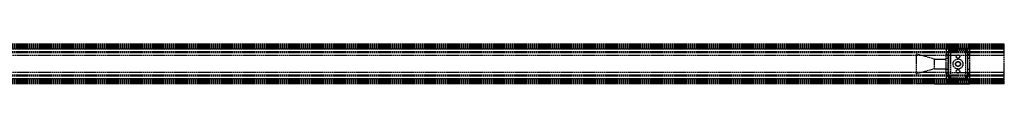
# Model space of a CAD drawing. Header units: millimetres. Extents: x 0 to 2000, y 0 to 40.
# Tile 7 of 7: x 1001 to 2000, y 0 to 40. Entities that reach past the tile are written whole.
import ezdxf

# ---------------------------------------------------------------- set-up
doc = ezdxf.new("R2010")
doc.units = ezdxf.units.MM
doc.header["$LTSCALE"] = 10
doc.linetypes.add('ALLCAD_Strich', pattern=[0.2, 0.15, -0.05])
doc.layers.add('BESCH_KONT_sich_schn_ansi_2d', color=40, linetype='Continuous')
doc.layers.add('BESCH_KONT_sich_schn_grun_2d', color=10, linetype='Continuous')

msp = doc.modelspace()

# ---------------------------------------------------------------- linework, layer by layer
at = {"layer": 'BESCH_KONT_sich_schn_ansi_2d', "linetype": 'ALLCAD_Strich'}
for p, q in [((2000, 0, 42), (0, 0, 42)), ((2000, 0, 2), (0, 0, 2)), ((2000, 0), (0, 0)), ((2000, 0, 64.5), (0, 0, 64.5)), ((2000, 0, 42.71), (0, 0, 42.71)), ((2000, 0, 2.5), (0, 0, 2.5)), ((2000, 0, 4), (0, 0, 4)), ((2000, 0, 9), (0, 0, 9)), ((2000, 0, 28), (0, 0, 28)), ((2000, 0, 29.5), (0, 0, 29.5)), ((2000, 0, 32), (0, 0, 32)), ((2000, 0, 38.5), (0, 0, 38.5)), ((2000, 0, 40), (0, 0, 40)), ((2000, 0, 61.5), (0, 0, 61.5)), ((2000, 0, 40.94), (0, 0, 40.94)), ((2000, 0, 40.23), (0, 0, 40.23)), ((1911, 0), (1911, 0, 20)), ((1929, 0, 5), (1911, 0)), ((1929, 0, 15), (1911, 0, 20)), ((1929, 0, 5), (1929, 0, 15)), ((1929, 0, 15), (1941, 0, 15)), ((1929, 0, 5), (1941, 0, 5)), ((1943, 0, 3), (1941, 0, 3)), ((1941, 0, 8), (1943, 0, 8)), ((1941, 0, 8.5), (1941, 0, 18)), ((1941, 0, 18), (1943.5, 0, 18)), ((1941, 0, 5), (1965, 0, 5)), ((1941, 0), (1941, 0, 5)), ((1941, 0, 6.5), (1943, 0, 6.5)), ((1943, 0, 3), (1941, 0, 3)), ((1941, 0, 8.5), (1945.25, 0, 8.5)), ((1941, 0, 5), (1941, 0, 8.5)), ((1943, 0, 6.5), (1943, 0, 3)), ((1943, 0, 16), (1943, 0, 8.5)), ((1943.5, 0, 16), (1943, 0, 16)), ((1945.25, 0, 6.5), (1943, 0, 6.5)), ((1943, 0, 6.5), (1943, 0, 3)), ((1943, 0, 6.5), (1943, 0, 8.5)), ((1943.25, 0, 14.5), (1945.25, 0, 14.5)), ((1943.25, 0, 6.5), (1943.25, 0, 14.5)), ((1943.5, 0, 18), (1962.5, 0, 18)), ((1943.5, 0, 29), (1943.5, 0, 16)), ((1943.5, 0, 16), (1962.5, 0, 16)), ((1943.5, 0, 29), (1962.5, 0, 29)), ((1945.25, 0, 8.5), (1945.25, 0, 6.5)), ((1945.25, 0, 14.5), (1945.25, 0, 8.5)), ((1945.25, 0, 6.5), (1960.75, 0, 6.5)), ((1960.75, 0, 8.5), (1945.25, 0, 8.5)), ((1945.25, 0, 6.5), (1960.75, 0, 6.5)), ((1945.25, 0, 6.5), (1945.25, 0, 8.5)), ((1948, 0), (1948, 0, 6.5)), ((1950.5, 0, 6.5), (1950.5, 0, 8.5)), ((1950.75, 0, 16), (1950.75, 0, 18)), ((1951.25, 0, 6.5), (1951.25, 0, 8.5)), ((1954.75, 0, 6.5), (1954.75, 0, 8.5)), ((1955.25, 0, 16), (1955.25, 0, 18)), ((1955.5, 0, 6.5), (1955.5, 0, 8.5)), ((1958, 0), (1958, 0, 6.5)), ((1960.75, 0, 6.5), (1960.75, 0, 8.5)), ((1960.75, 0, 14.5), (1962.75, 0, 14.5)), ((1960.75, 0, 8.5), (1960.75, 0, 14.5)), ((1963, 0, 6.5), (1960.75, 0, 6.5)), ((1960.75, 0, 8.5), (1965, 0, 8.5)), ((1960.75, 0, 8.5), (1960.75, 0, 6.5)), ((1962.5, 0, 18), (1965, 0, 18)), ((1963, 0, 16), (1962.5, 0, 16)), ((1962.5, 0, 29), (1962.5, 0, 16)), ((1962.75, 0, 14.5), (1962.75, 0, 6.5)), ((1963, 0, 3), (1963, 0, 6.5)), ((1965, 0, 3), (1963, 0, 3)), ((1963, 0, 8), (1965, 0, 8)), ((1963, 0, 8.5), (1963, 0, 16)), ((1963, 0, 6.5), (1965, 0, 6.5)), ((1963, 0, 3), (1963, 0, 6.5)), ((1965, 0, 3), (1963, 0, 3)), ((1963, 0, 6.5), (1963, 0, 8.5)), ((1964.98, 0, 5), (1964.98, 0, 4.99)), ((1964.98, 0, 5), (1964.98, 0, 4.99)), ((1964.98, 0, 5), (1964.98, 0, 4.99)), ((1964.98, 0, 4.99), (1964.98, 0, 4.99)), ((1964.98, 0, 5), (1964.98, 0, 4.99)), ((1964.98, 0, 4.99), (1964.98, 0, 4.99)), ((1964.99, 0, 4.99), (1964.98, 0, 4.99)), ((1964.98, 0, 5), (1964.98, 0, 4.99)), ((1964.98, 0, 5), (1964.98, 0, 4.99)), ((1964.98, 0, 5), (1964.98, 0, 4.99)), ((1964.99, 0, 5), (1964.99, 0, 4.99)), ((1964.99, 0, 4.99), (1964.99, 0, 4.99)), ((1964.99, 0, 4.99), (1964.99, 0, 4.99)), ((1964.99, 0, 4.99), (1964.99, 0, 4.99)), ((1964.99, 0, 5), (1964.99, 0, 4.99)), ((1964.99, 0, 5), (1964.99, 0, 4.99)), ((1964.99, 0, 5), (1964.99, 0, 4.99)), ((1964.99, 0, 5), (1964.99, 0, 4.99)), ((1964.99, 0, 5), (1964.99, 0, 4.99)), ((1964.99, 0, 5), (1964.99, 0, 4.99)), ((1964.99, 0, 5), (1964.99, 0, 4.99)), ((1964.99, 0, 4.99), (1965, 0, 4.99)), ((1964.99, 0, 5), (1964.99, 0, 4.99)), ((1965, 0, 18), (1965, 0, 8.5)), ((1965, 0, 5), (1965, 0, 4.99)), ((1965, 0, 5), (1965, 0, 4.99)), ((1965, 0, 5), (1965, 0, 4.99)), ((1965, 0, 4.99), (1965, 0, 4.99)), ((1965, 0, 4.99), (1965, 0, 4.99)), ((1965, 0, 5), (1965, 0, 4.99)), ((1965, 0, 5), (1965, 0, 4.99)), ((1965, 0, 5), (1965, 0, 4.99)), ((1965, 0, 5), (1965, 0, 4.99)), ((1965, 0), (1965, 0, 4.99)), ((1965, 0, 5), (1965, 0, 8.5)), ((2000, 0, 2), (2000, 0, 42)), ((2000, 0), (2000, 0, 2)), ((2000, 0, 42.71), (2000, 0, 64.5)), ((2000, 0, 42), (2000, 0, 42.71))]:
    msp.add_line(p, q, dxfattribs=at)
at = {"layer": 'BESCH_KONT_sich_schn_grun_2d', "linetype": 'ALLCAD_Strich'}
for p, q in [((2000, 40), (0, 40)), ((2000, 39.21), (2000, 40)), ((2000, 39.21), (0, 39.21)), ((2000, 38.5), (0, 38.5)), ((2000, 37.5), (0, 37.5)), ((2000, 37.44), (0, 37.44)), ((2000, 37), (0, 37)), ((2000, 36.73), (0, 36.73)), ((2000, 35.5), (0, 35.5)), ((2000, 32.5), (0, 32.5)), ((2000, 31.25), (0, 31.25)), ((1941, 35), (953.9, 35)), ((1911, 10), (1911, 30)), ((1929, 25), (1911, 30)), ((1945.25, 35), (1941, 35)), ((1941, 35), (1941, 31.5)), ((1941, 31.5), (1941, 29.5)), ((1941, 31.5), (1943, 31.5)), ((1943, 31.5), (1943, 33.5)), ((1943, 33.5), (1945.25, 33.5)), ((1945.25, 31.5), (1943.25, 31.5)), ((1943.25, 31.5), (1943.25, 8.5)), ((1943.5, 36), (1943.5, 34)), ((1943.5, 36), (1962.5, 36)), ((1943.5, 34), (1943.5, 29.5)), ((1943.5, 34), (1962.5, 34)), ((1945.25, 35), (1945.25, 31.5)), ((1960.75, 35), (1945.25, 35)), ((1945.25, 33.5), (1945.25, 35)), ((1945.25, 31.5), (1945.25, 8.5)), ((1960.75, 35), (1960.75, 31.5)), ((1965, 35), (1960.75, 35)), ((1960.75, 35), (1960.75, 33.5)), ((1960.75, 33.5), (1963, 33.5)), ((1962.75, 31.5), (1960.75, 31.5)), ((1960.75, 31.5), (1960.75, 8.5)), ((1962.5, 36), (1962.5, 34)), ((1962.5, 34), (1962.5, 29.5)), ((1962.75, 31.5), (1962.75, 8.5)), ((1963, 33.5), (1963, 31.5)), ((1963, 31.5), (1965, 31.5)), ((2000, 35), (1965, 35)), ((1965, 31.5), (1965, 35)), ((1965, 29.5), (1965, 31.5)), ((2000, 38.5), (2000, 39.21)), ((2000, 1.5), (2000, 38.5)), ((1941, 28.75), (613, 28.75)), ((1929, 15), (1929, 25)), ((1929, 25), (1941, 25)), ((1941, 10.5), (1941, 29.5)), ((1941, 29.5), (1943.5, 29.5)), ((1965, 28.75), (1941, 28.75)), ((1943, 25.5), (1941, 25.5)), ((1943, 10.5), (1943, 29.5)), ((1962.5, 29.5), (1965, 29.5)), ((1963, 10.5), (1963, 29.5)), ((1965, 25.5), (1963, 25.5)), ((1965, 10.5), (1965, 29.5)), ((2000, 28.75), (1965, 28.75)), ((1941, 11.25), (613, 11.25)), ((1929, 15), (1911, 10)), ((1929, 15), (1941, 15)), ((1943, 14.5), (1941, 14.5)), ((1941, 11.25), (1964.98, 11.25)), ((1941, 10.5), (1943.5, 10.5)), ((1941, 10.5), (1941, 8.5)), ((1943.5, 10.5), (1943.5, 6)), ((1962.5, 10.5), (1965, 10.5)), ((1962.5, 10.5), (1962.5, 6)), ((1965, 14.5), (1963, 14.5)), ((1964.98, 11.25), (1964.98, 11.24)), ((1964.98, 11.25), (1965, 11.25)), ((1964.98, 11.25), (1964.98, 11.25)), ((1964.98, 11.24), (1964.98, 11.25)), ((1964.98, 11.25), (1964.98, 11.25)), ((1964.98, 11.25), (1964.98, 11.24)), ((1964.98, 11.24), (1964.98, 11.24)), ((1964.98, 11.24), (1964.98, 11.24)), ((1964.99, 11.25), (1964.99, 11.25)), ((1964.99, 11.24), (1964.99, 11.25)), ((1964.99, 11.25), (1964.99, 11.25)), ((1964.99, 11.25), (1964.99, 11.25)), ((1964.99, 11.25), (1964.99, 11.25)), ((1964.99, 11.25), (1964.99, 11.25)), ((1964.99, 11.25), (1964.99, 11.25)), ((1964.99, 11.24), (1964.99, 11.25)), ((1964.99, 11.25), (1964.99, 11.24)), ((1964.99, 11.24), (1964.99, 11.24)), ((1964.99, 11.24), (1964.99, 11.24)), ((1964.99, 11.24), (1964.99, 11.24)), ((2000, 11.25), (1965, 11.25)), ((1965, 11.24), (1965, 11.25)), ((1965, 11.25), (1965, 11.25)), ((1965, 11.25), (1965, 11.25)), ((1965, 11.25), (1965, 11.24)), ((1965, 11.25), (1965, 11.25)), ((1965, 11.24), (1965, 11.24)), ((1965, 11.24), (1965, 11.24)), ((1965, 8.5), (1965, 10.5)), ((2000, 8.75), (0, 8.75)), ((2000, 7.5), (0, 7.5)), ((2000, 4.5), (0, 4.5)), ((2000, 3.27), (0, 3.27)), ((2000, 3), (0, 3)), ((2000, 2.56), (0, 2.56)), ((2000, 2.5), (0, 2.5)), ((2000, 1.5), (0, 1.5)), ((2000, 0.79), (0, 0.79)), ((2000, 0), (0, 0)), ((1941, 5), (953.9, 5)), ((1943, 8.5), (1941, 8.5)), ((1941, 8.5), (1941, 5)), ((1941, 5), (1945.25, 5)), ((1943, 6.5), (1943, 8.5)), ((1945.25, 6.5), (1943, 6.5)), ((1943.25, 8.5), (1945.25, 8.5)), ((1943.5, 6), (1943.5, 4)), ((1943.5, 6), (1962.5, 6)), ((1943.5, 4), (1962.5, 4)), ((1945.25, 8.5), (1945.25, 5)), ((1945.25, 5), (1945.25, 6.5)), ((1960.75, 5), (1945.25, 5)), ((1960.75, 8.5), (1960.75, 5)), ((1960.75, 8.5), (1962.75, 8.5)), ((1963, 6.5), (1960.75, 6.5)), ((1960.75, 6.5), (1960.75, 5)), ((1960.75, 5), (1965, 5)), ((1962.5, 6), (1962.5, 4)), ((1965, 8.5), (1963, 8.5)), ((1963, 8.5), (1963, 6.5)), ((1965, 5), (1965, 8.5)), ((2000, 5), (1965, 5)), ((2000, 0.79), (2000, 1.5)), ((2000, 0), (2000, 0.79))]:
    msp.add_line(p, q, dxfattribs=at)
for centre, radius in [((1953, 20), 5), ((1953, 20), 2.5), ((1953, 20), 2.25), ((1953, 27.5), 1.75), ((1953, 12.5), 1.75)]:
    msp.add_circle(centre, radius, dxfattribs=at)
for centre, radius, start, end in [((1964.98, 11.25), 0.00271, 90, 180), ((1964.98, 11.25), 0.00271, 0, 90), ((1964.98, 11.25), 0.00116, 90, 180), ((1964.98, 11.25), 0.00116, 0, 90), ((1964.98, 11.24), 0.00271, 180, 270), ((1964.98, 11.24), 0.00271, 270, 360), ((1964.98, 11.24), 0.00116, 180, 270), ((1964.98, 11.24), 0.00116, 270, 0), ((1964.99, 11.25), 0.00217, 90, 180), ((1964.99, 11.25), 0.00217, 180, 270), ((1964.99, 11.25), 0.00093, 180, 270), ((1964.99, 11.25), 0.00093, 90, 180), ((1965, 11.25), 0.00271, 90, 180), ((1965, 11.24), 0.00271, 180, 270), ((1965, 11.25), 0.00116, 90, 180), ((1965, 11.25), 0.00116, 0, 90), ((1965, 11.25), 0.00271, 0, 90), ((1965, 11.24), 0.00271, 270, 360), ((1965, 11.24), 0.00116, 180, 270), ((1965, 11.24), 0.00116, 270, 0)]:
    msp.add_arc(centre, radius, start, end, dxfattribs=at)

doc.saveas('drawing.dxf')
